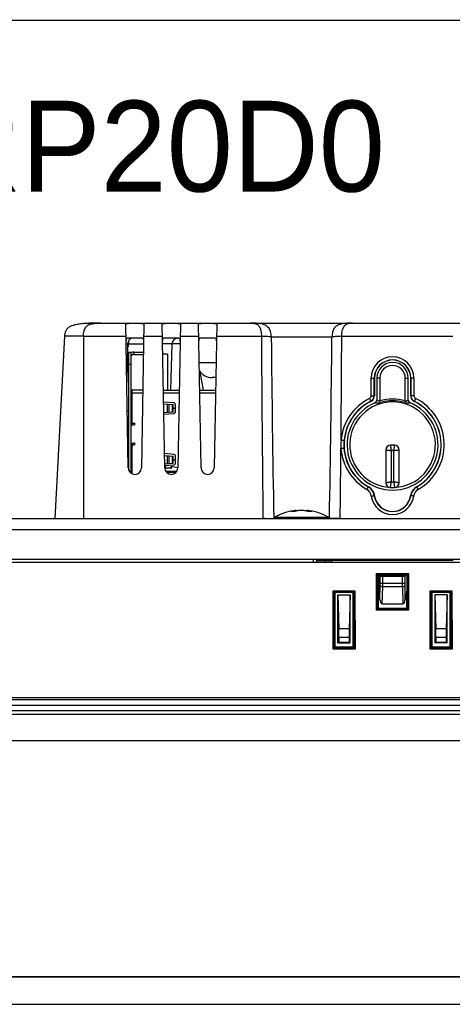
# Model space of a CAD drawing. Header units: millimetres. Extents: x 0 to 1189, y 0 to 841.
# Tile 11 of 37: x 231 to 302, y 679 to 841. Entities that reach past the tile are written whole.
import ezdxf

# ---------------------------------------------------------------- set-up
doc = ezdxf.new("R2010")
doc.units = ezdxf.units.MM
doc.header["$LTSCALE"] = 65.395
doc.layers.get('0').update_dxf_attribs({"linetype": 'CONTINUOUS'})
doc.layers.add('11_COMPONENTS', color=7, linetype='CONTINUOUS')
doc.styles.get("Standard").update_dxf_attribs({"font": 'gothic.ttf'})

msp = doc.modelspace()

# ---------------------------------------------------------------- linework, layer by layer
at = {"color": 7, "linetype": 'Continuous', "const_width": 0.2}
msp.add_lwpolyline([(0.1, 841.1), (1189.1, 841.1)], dxfattribs=at)
at = {"layer": '11_COMPONENTS'}
for p, q in [((243.906, 791.086), (430.166, 791.086)), ((248.453, 767.149), (248.038, 790.941)), ((251.033, 790.941), (250.618, 767.149)), ((254.453, 767.149), (254.038, 790.941)), ((257.033, 790.941), (256.618, 767.149)), ((260.453, 767.149), (260.038, 790.941)), ((263.033, 790.941), (262.618, 767.149)), ((237.914, 788.9), (236.336, 758.786)), ((241.036, 788.9), (241.036, 758.786)), ((241.036, 788.9), (248.074, 788.9)), ((250.997, 788.9), (254.074, 788.9)), ((256.997, 788.9), (260.074, 788.9)), ((262.997, 788.9), (270.413, 788.9)), ((283.658, 788.9), (301.961, 788.9)), ((248.316, 787.603), (248.206, 781.304)), ((248.302, 786.813), (248.519, 787.621)), ((250.743, 788.586), (248.328, 788.586)), ((248.519, 787.621), (248.519, 788.188)), ((250.975, 787.621), (248.519, 787.621)), ((256.743, 788.586), (254.328, 788.586)), ((255.656, 787.621), (255.389, 779.976)), ((256.975, 787.638), (255.656, 787.638)), ((262.743, 788.586), (260.328, 788.586)), ((272.023, 788.795), (282.048, 788.795)), ((248.536, 766.756), (248.536, 786.286)), ((248.536, 786.286), (248.936, 786.286)), ((248.936, 766.268), (248.936, 786.286)), ((248.964, 785.634), (248.936, 785.645)), ((249.336, 786.286), (249.336, 785.886)), ((249.336, 786.286), (250.952, 786.286)), ((249.336, 785.886), (250.945, 785.886)), ((254.936, 785.976), (254.125, 785.976)), ((254.936, 785.976), (254.936, 779.976)), ((248.536, 784.286), (248.936, 784.286)), ((262.921, 784.499), (260.151, 784.499)), ((260.854, 779.976), (260.318, 783.018)), ((262.878, 782.086), (262.264, 782.086)), ((288.516, 779.087), (288.518, 782.012)), ((289.016, 779.06), (289.018, 781.986)), ((289.036, 781.986), (289.018, 781.986)), ((289.036, 781.986), (289.036, 779.048)), ((289.436, 781.986), (289.436, 778.361)), ((289.936, 781.986), (289.436, 781.986)), ((289.936, 781.986), (289.936, 778.231)), ((294.136, 778.231), (294.136, 781.986)), ((294.136, 781.986), (294.636, 781.986)), ((294.636, 778.361), (294.636, 781.986)), ((295.036, 779.048), (295.036, 781.986)), ((295.036, 781.986), (295.053, 781.986)), ((295.053, 781.986), (295.056, 779.06)), ((295.553, 782.012), (295.555, 779.087)), ((250.842, 779.976), (248.936, 779.976)), ((249.076, 779.776), (248.956, 779.776)), ((248.956, 779.576), (249.076, 779.576)), ((249.076, 774.266), (249.076, 779.976)), ((249.076, 779.576), (250.835, 779.576)), ((254.229, 779.976), (256.842, 779.976)), ((254.236, 779.576), (256.835, 779.576)), ((260.229, 779.976), (262.842, 779.976)), ((260.236, 779.576), (262.835, 779.576)), ((248.936, 778.916), (249.076, 778.916)), ((248.936, 778.616), (248.996, 778.616)), ((248.996, 778.912), (248.996, 775.12)), ((249.046, 778.916), (249.02, 778.916)), ((249.046, 778.916), (249.046, 775.116)), ((255.949, 777.901), (254.263, 778.034)), ((254.269, 777.734), (255.825, 777.614)), ((254.914, 776.368), (254.914, 777.684)), ((255.163, 776.387), (255.163, 777.665)), ((255.726, 776.43), (255.726, 777.621)), ((255.825, 776.438), (255.825, 777.614)), ((256.216, 776.445), (256.216, 777.607)), ((256.226, 776.45), (256.226, 777.602)), ((288.48, 778.152), (288.461, 778.166)), ((289.036, 779.048), (289.016, 779.06)), ((289.436, 778.361), (289.442, 778.366)), ((290.011, 777.97), (289.936, 778.231)), ((294.06, 777.97), (294.136, 778.231)), ((294.629, 778.366), (294.636, 778.361)), ((295.036, 779.048), (295.056, 779.06)), ((295.591, 778.152), (295.61, 778.166)), ((248.536, 776.536), (248.29, 776.536)), ((254.293, 776.32), (255.825, 776.438)), ((254.298, 776.021), (255.949, 776.151)), ((255.825, 777.016), (256.216, 777.016)), ((248.329, 774.266), (248.536, 774.266)), ((248.996, 775.416), (248.936, 775.416)), ((248.936, 775.116), (249.076, 775.116)), ((248.936, 774.266), (249.426, 774.266)), ((249.076, 774.566), (249.426, 774.566)), ((248.381, 771.266), (248.536, 771.266)), ((248.936, 771.266), (249.426, 771.266)), ((249.076, 766.189), (249.076, 771.266)), ((249.076, 770.966), (249.426, 770.966)), ((248.436, 768.17), (248.436, 770.566)), ((248.536, 770.566), (248.436, 770.566)), ((248.536, 769.766), (248.436, 769.766)), ((249.076, 770.566), (248.936, 770.566)), ((248.936, 769.996), (249.076, 769.996)), ((248.936, 769.696), (248.996, 769.696)), ((248.976, 770.106), (249.076, 770.156)), ((248.976, 769.996), (248.976, 770.106)), ((248.996, 766.62), (248.996, 769.992)), ((249.046, 769.996), (249.02, 769.996)), ((249.046, 766.616), (249.046, 769.996)), ((255.949, 769.401), (254.412, 769.522)), ((290.936, 770.136), (290.936, 764.686)), ((292.336, 770.936), (291.736, 770.936)), ((292.236, 770.036), (291.836, 770.036)), ((291.836, 770.036), (291.836, 764.836)), ((292.236, 764.836), (292.236, 770.036)), ((293.136, 764.686), (293.136, 770.136)), ((254.417, 769.222), (255.825, 769.114)), ((254.441, 767.831), (255.825, 767.938)), ((254.914, 767.868), (254.914, 769.184)), ((255.163, 767.887), (255.163, 769.165)), ((255.726, 767.93), (255.726, 769.121)), ((255.825, 767.938), (255.825, 769.114)), ((255.825, 768.516), (256.216, 768.516)), ((256.216, 767.945), (256.216, 769.107)), ((256.226, 767.95), (256.226, 769.102)), ((248.451, 767.287), (248.536, 767.287)), ((248.996, 766.916), (248.936, 766.916)), ((249.076, 766.616), (248.936, 766.616)), ((248.936, 766.523), (249.076, 766.523)), ((248.936, 766.334), (249.076, 766.334)), ((248.936, 766.319), (249.076, 766.319)), ((254.447, 767.533), (255.949, 767.651)), ((254.527, 767.079), (254.527, 767.343)), ((255.036, 767.106), (254.558, 767.086)), ((254.589, 766.644), (256.482, 766.644)), ((254.636, 767.251), (254.636, 767.089)), ((254.711, 766.469), (256.36, 766.469)), ((255.513, 767.086), (255.036, 767.106)), ((255.436, 767.089), (255.436, 767.251)), ((255.544, 767.343), (255.544, 767.079)), ((291.836, 764.836), (292.236, 764.836)), ((288.074, 764.036), (288.045, 764.013)), ((291.686, 763.936), (292.386, 763.936)), ((295.997, 764.036), (296.026, 764.013)), ((289.064, 762.573), (289.031, 762.558)), ((295.007, 762.573), (295.04, 762.558)), ((276.191, 760.144), (276.19, 760.146)), ((276.191, 760.144), (276.201, 760.029)), ((277.88, 760.144), (277.87, 760.028)), ((277.881, 760.146), (277.88, 760.144)), ((165.545, 758.786), (367.468, 758.786)), ((272.641, 759.04), (281.43, 759.04)), ((167.542, 756.995), (506.529, 756.995)), ((161.267, 751.586), (512.804, 751.586)), ((161.293, 752.086), (512.778, 752.086)), ((278.941, 751.586), (279.029, 752.086)), ((279.536, 752.086), (279.447, 751.586)), ((282.036, 751.786), (279.483, 751.786)), ((280.997, 751.586), (281.001, 751.786)), ((282.036, 751.586), (282.036, 752.086)), ((302.036, 751.888), (282.036, 751.888)), ((289.393, 743.661), (289.408, 749.739)), ((289.408, 749.739), (294.663, 749.739)), ((289.614, 749.536), (289.408, 749.739)), ((289.6, 743.858), (289.614, 749.536)), ((289.615, 749.521), (289.614, 749.536)), ((289.615, 749.521), (294.456, 749.521)), ((289.66, 749.499), (289.615, 749.521)), ((289.66, 749.499), (294.411, 749.499)), ((289.66, 749.499), (289.686, 746.786)), ((289.961, 745.426), (289.964, 749.358)), ((289.964, 749.358), (294.107, 749.358)), ((289.964, 749.358), (290.022, 749.299)), ((290.022, 748.101), (290.022, 749.299)), ((290.422, 749.286), (293.649, 749.286)), ((290.422, 748.101), (290.422, 749.286)), ((293.649, 749.286), (293.649, 748.101)), ((294.107, 749.358), (294.049, 749.299)), ((294.049, 749.299), (294.049, 748.101)), ((294.11, 745.426), (294.107, 749.358)), ((294.411, 749.499), (294.386, 746.786)), ((294.411, 749.499), (294.456, 749.521)), ((294.457, 749.536), (294.456, 749.521)), ((294.457, 749.536), (294.663, 749.739)), ((294.457, 749.536), (294.471, 743.858)), ((294.663, 749.739), (294.678, 743.661)), ((282.227, 737.238), (282.251, 746.843)), ((282.251, 746.843), (285.821, 746.843)), ((282.457, 746.64), (282.251, 746.843)), ((282.435, 737.434), (282.457, 746.64)), ((282.458, 746.625), (282.457, 746.64)), ((282.458, 746.625), (285.614, 746.625)), ((282.536, 746.586), (282.458, 746.625)), ((285.536, 746.586), (282.536, 746.586)), ((282.536, 746.586), (282.536, 737.586)), ((285.536, 746.586), (285.614, 746.625)), ((285.536, 737.586), (285.536, 746.586)), ((285.614, 746.64), (285.821, 746.843)), ((285.614, 746.64), (285.636, 737.434)), ((285.614, 746.64), (285.614, 746.625)), ((285.821, 746.843), (285.844, 737.238)), ((289.686, 746.786), (289.686, 743.986)), ((289.961, 745.426), (290.018, 747.757)), ((290.022, 748.101), (294.049, 748.101)), ((290.35, 744.731), (290.418, 747.528)), ((293.653, 747.528), (290.418, 747.528)), ((293.653, 747.528), (293.721, 744.731)), ((294.053, 747.757), (294.11, 745.426)), ((294.386, 743.986), (294.386, 746.786)), ((298.227, 737.238), (298.251, 746.843)), ((298.251, 746.843), (301.821, 746.843)), ((298.457, 746.64), (298.251, 746.843)), ((298.435, 737.434), (298.457, 746.64)), ((298.458, 746.625), (298.457, 746.64)), ((298.458, 746.625), (301.614, 746.625)), ((298.536, 746.586), (298.458, 746.625)), ((301.536, 746.586), (298.536, 746.586)), ((298.536, 746.586), (298.536, 737.586)), ((301.536, 746.586), (301.614, 746.625)), ((301.536, 737.586), (301.536, 746.586)), ((301.614, 746.64), (301.821, 746.843)), ((301.614, 746.64), (301.636, 737.434)), ((301.614, 746.64), (301.614, 746.625)), ((301.821, 746.843), (301.844, 737.238)), ((283.036, 746.213), (285.036, 746.213)), ((283.036, 746.213), (283.185, 740.585)), ((283.036, 738.288), (283.036, 746.213)), ((285.036, 746.213), (284.886, 740.585)), ((285.036, 738.288), (285.036, 746.213)), ((301.036, 746.213), (299.036, 746.213)), ((299.036, 746.213), (299.185, 740.585)), ((299.036, 746.213), (299.036, 738.288)), ((301.036, 746.213), (300.886, 740.585)), ((301.036, 738.288), (301.036, 746.213)), ((289.585, 743.857), (289.393, 743.661)), ((294.678, 743.661), (289.393, 743.661)), ((289.6, 743.858), (289.585, 743.857)), ((294.486, 743.857), (289.585, 743.857)), ((289.686, 743.986), (289.6, 743.858)), ((289.686, 743.986), (294.386, 743.986)), ((290.35, 744.731), (293.721, 744.731)), ((294.386, 743.986), (294.471, 743.858)), ((294.486, 743.857), (294.471, 743.858)), ((294.486, 743.857), (294.678, 743.661)), ((284.886, 740.585), (283.185, 740.585)), ((300.886, 740.585), (299.185, 740.585)), ((284.87, 739.171), (283.201, 739.171)), ((283.201, 739.171), (283.202, 738.344)), ((284.87, 739.171), (284.869, 738.344)), ((300.87, 739.171), (299.201, 739.171)), ((299.201, 739.171), (299.202, 738.344)), ((300.87, 739.171), (300.869, 738.344)), ((282.42, 737.434), (282.227, 737.238)), ((285.844, 737.238), (282.227, 737.238)), ((282.435, 737.434), (282.42, 737.434)), ((285.651, 737.434), (282.42, 737.434)), ((282.536, 737.586), (282.435, 737.434)), ((282.536, 737.586), (285.536, 737.586)), ((283.202, 738.344), (283.036, 738.288)), ((283.036, 738.288), (285.036, 738.288)), ((284.869, 738.344), (283.202, 738.344)), ((284.869, 738.344), (285.036, 738.288)), ((285.536, 737.586), (285.636, 737.434)), ((285.651, 737.434), (285.636, 737.434)), ((285.651, 737.434), (285.844, 737.238)), ((298.42, 737.434), (298.227, 737.238)), ((301.844, 737.238), (298.227, 737.238)), ((298.435, 737.434), (298.42, 737.434)), ((301.651, 737.434), (298.42, 737.434)), ((298.536, 737.586), (298.435, 737.434)), ((298.536, 737.586), (301.536, 737.586)), ((299.202, 738.344), (299.036, 738.288)), ((301.036, 738.288), (299.036, 738.288)), ((300.869, 738.344), (299.202, 738.344)), ((300.869, 738.344), (301.036, 738.288)), ((301.536, 737.586), (301.636, 737.434)), ((301.651, 737.434), (301.636, 737.434)), ((301.651, 737.434), (301.844, 737.238)), ((155.416, 728.886), (518.655, 728.886)), ((518.136, 729.186), (155.935, 729.186)), ((152.036, 727.086), (522.036, 727.086)), ((154.136, 727.986), (519.936, 727.986)), ((520.514, 726.429), (153.558, 726.429)), ((518.189, 722.086), (155.882, 722.086))]:
    msp.add_line(p, q, dxfattribs=at)
at = {"layer": '11_COMPONENTS', "color": 7, "linetype": 'Continuous'}
for p, q in [((523.558, 683.073), (156.556, 683.073)), ((523.535, 683.05), (156.579, 683.05)), ((157.784, 678.553), (522.33, 678.553))]:
    msp.add_line(p, q, dxfattribs=at)
at = {"layer": '11_COMPONENTS'}
for centre, radius, start, end in [((243.902, 718.32), 72.766, 89.9973, 90.18827), ((285.437, 787.206), 3.88, 90.20712, 93.46303), ((4334.403, 808.039), 4064.035, 180.26983, 180.6944), ((-3887.757, 808.77), 4171.463, 359.491581, 359.727075), ((249.316, 787.586), 1, 90, 179), ((241.102, 759.919), 28.678, 75.18387, 75.42201), ((240.911, 759.192), 29.429, 75.01746, 75.18503), ((256.655, 787.586), 1, 94.88889, 178), ((4586.093, 833.8), 4314.305, 180.597686, 180.99568), ((-4032.1, 833.801), 4314.382, 359.004324, 359.402311), ((249.336, 785.486), 0.8, 90, 120.01933), ((249.336, 785.486), 0.4, 90, 158.26923), ((292.036, 782.009), 3.517, 0.05239, 179.94761), ((292.036, 781.983), 3.017, 0.06108, 179.93892), ((292.036, 781.986), 3, 0, 180), ((292.036, 781.986), 2.6, 0, 180), ((292.036, 781.986), 2.1, 0, 180), ((262.264, 784.586), 2.5, 213.1726, 270), ((248.956, 779.876), 0.1, 258.3949, 270), ((248.956, 779.876), 0.3, 266.1286, 270), ((288.015, 779.087), 0.5, 296.43368, 359.92916), ((296.056, 779.087), 0.5, 180.07084, 243.56633), ((255.926, 777.602), 0.3, 0, 85.5), ((255.916, 777.607), 0.3, 0, 62.1852), ((292.036, 771.004), 8.527, 116.44432, 174.94919), ((292.036, 770.986), 8, 116.3872, 240.31456), ((292.036, 770.978), 8.027, 116.44286, 174.94594), ((292.036, 770.986), 7.5, 112.698, 67.302), ((292.036, 770.986), 7.062, 273.17492, 266.82438), ((288.015, 779.061), 1, 296.45763, 359.95759), ((288.034, 779.05), 1.002, 296.40126, 304.8783), ((288.036, 779.048), 1, 304.88198, 351.51165), ((288.033, 779.048), 1.002, 351.51533, 359.98598), ((288.936, 778.361), 0.5, 292.79903, 0), ((292.036, 770.986), 7.544, 73.83677, 106.16323), ((292.036, 770.986), 7.272, 73.83677, 106.16323), ((295.136, 778.361), 0.5, 180, 247.20097), ((296.038, 779.048), 1.002, 180.01406, 188.4911), ((296.035, 779.048), 1, 188.49478, 235.12446), ((296.056, 779.061), 1, 180.04241, 243.54237), ((296.037, 779.05), 1.002, 235.12814, 243.59879), ((292.036, 770.986), 8, 299.68544, 63.6128), ((292.036, 770.978), 8.027, 299.80899, 63.55717), ((292.036, 771.004), 8.527, 299.80737, 63.55572), ((255.926, 776.45), 0.3, 274.5, 0), ((255.916, 776.445), 0.3, 297.8148, 0), ((249.176, 774.156), 0.3, 109.51979, 143.22443), ((249.426, 774.416), 0.15, 270, 90), ((249.176, 771.376), 0.3, 216.77557, 250.48021), ((249.426, 771.116), 0.15, 270, 90), ((289.925, 771.023), 6.426, 173.46231, 185.49965), ((292.048, 770.978), 8.04, 174.95309, 184.00237), ((255.926, 769.102), 0.3, 0, 85.5), ((255.916, 769.107), 0.3, 0, 62.1852), ((-3634.537, 806.498), 3918.232, 359.302292, 359.472244), ((292.036, 771.004), 8.527, 184.01284, 240.19252), ((292.036, 770.978), 8.027, 184.00959, 240.1909), ((291.736, 770.136), 0.8, 90, 180), ((292.336, 770.136), 0.8, 0, 90), ((255.926, 767.95), 0.3, 274.5, 0), ((255.916, 767.945), 0.3, 297.8148, 0), ((249.536, 767.168), 1.082, 181, 359), ((255.036, 761.361), 6.004, 94.77711, 95.59623), ((255.036, 761.361), 6.004, 94.85821, 95.59653), ((255.536, 767.168), 1.082, 181, 359), ((254.544, 767.244), 0.1, 94.78742, 99.6555), ((255.036, 761.361), 5.74, 84.91839, 95.08161), ((254.571, 766.968), 0.119, 107.27702, 111.57657), ((255.036, 761.361), 6.004, 74.713, 85.22289), ((255.527, 767.245), 0.0994, 83.86194, 85.2222), ((255.5, 766.968), 0.119, 68.42128, 72.72083), ((255.527, 767.244), 0.1, 80.34835, 83.85767), ((255.036, 761.361), 6.004, 74.71816, 85.14179), ((261.536, 767.168), 1.082, 181, 359), ((291.686, 764.686), 0.75, 180, 270), ((292.386, 764.686), 0.75, 270, 0), ((287.051, 762.304), 1.499, 8.03649, 60.18405), ((287.051, 762.278), 1.999, 8.05451, 60.19018), ((287.084, 762.301), 1.997, 56.82036, 60.31209), ((287.083, 762.299), 2, 11.3891, 56.82721), ((292.036, 770.986), 7.062, 270, 272.84214), ((296.988, 762.299), 2, 123.17304, 168.61115), ((297.02, 762.278), 1.999, 119.80981, 171.9455), ((297.02, 762.304), 1.499, 119.81594, 171.96353), ((296.987, 762.301), 1.997, 119.68791, 123.17989), ((292.036, 763.009), 3.535, 188.04669, 351.95331), ((292.036, 762.983), 3.035, 188.03814, 351.96186), ((287.086, 762.299), 1.997, 7.90396, 11.39594), ((292.036, 762.986), 3, 187.90149, 352.09851), ((296.986, 762.299), 1.997, 168.60431, 172.09604), ((277.036, 751.186), 9, 95.38769, 119.22466), ((276.724, 755.661), 4.514, 96.78734, 107.97485), ((275.634, 755.516), 4.449, 89.99758, 93.90387), ((275.634, 755.46), 4.505, 86.12063, 89.99428), ((277.035, 751.111), 9.035, 88.64497, 91.35503), ((277.352, 755.692), 4.483, 71.97716, 83.22863), ((277.036, 751.186), 9, 60.77534, 84.61231), ((278.436, 755.447), 4.518, 90.00616, 93.87391), ((278.435, 755.505), 4.46, 86.10122, 90.00241), ((271.808, 705.548), 53.25, 91.0723, 91.22861), ((271.831, 704.361), 54.437, 90.92049, 91.07262), ((272.886, 758.604), 0.5, 119.22466, 158.64491), ((281.186, 758.604), 0.5, 21.35509, 60.77534), ((282.17, 700.278), 58.521, 88.93264, 89.07455), ((282.117, 697.368), 61.431, 88.79698, 88.93294), ((252.261, 748.066), 38.16, 359.19088, 0.0521), ((335.785, 748.093), 42.136, 179.98852, 180.76849)]:
    msp.add_arc(centre, radius, start, end, dxfattribs=at)
for centre, major_axis, ratio, start_param, end_param in [((290.422, 749.3), (0.4, 0), 0.0349208, -3.1066861, -1.5707963), ((293.649, 749.3), (0.4, 0), 0.0349208, -1.5707963, -0.0349066), ((290.362, 745.446), (0.017, 0.715), 0.5591658, -4.6702844, -3.12808), ((293.71, 745.446), (-0.017, 0.715), 0.5591658, -3.1551053, -1.6129009), ((283.149, 739.171), (-0.001, 2), 0.0261819, -1.5708083, -0.7854101), ((284.922, 739.171), (0.001, 2), 0.0261819, 0.7854101, 1.5708083), ((299.149, 739.171), (-0.001, 2), 0.0261819, -1.5708083, -0.7854101), ((300.922, 739.171), (0.001, 2), 0.0261819, 0.7854101, 1.5708083)]:
    msp.add_ellipse(centre, major_axis=major_axis, ratio=ratio, start_param=start_param, end_param=end_param, dxfattribs=at)
for points, knots in [([(243.906, 791.086), (243.609, 791.086), (243.022, 791.083), (242.147, 791.061), (241.281, 791.018), (240.42, 790.937), (239.708, 790.815), (239.153, 790.65), (238.752, 790.468), (238.387, 790.202), (238.111, 789.827), (237.96, 789.377), (237.922, 789.06), (237.914, 788.9)], [0, 0, 0, 0, 0.1255271, 0.2487808, 0.3710575, 0.4929808, 0.6150396, 0.6764705, 0.7381766, 0.8009424, 0.8655381, 0.93202, 1, 1, 1, 1]), ([(241.036, 788.9), (241.033, 789.059), (241.047, 789.37), (241.144, 789.909), (241.354, 790.36), (241.657, 790.642), (241.932, 790.809), (242.288, 790.936), (242.714, 791.017), (243.252, 791.073), (243.649, 791.086), (243.906, 791.086)], [0, 0, 0, 0, 0.1129703, 0.219737, 0.3887892, 0.453007, 0.51041, 0.6165855, 0.718572, 0.817949, 1, 1, 1, 1]), ([(241.686, 791.037), (241.849, 791.046), (242.507, 791.074), (243.167, 791.084), (243.663, 791.085)], [0, 0, 0, 0, 0.2475209, 1, 1, 1, 1]), ([(248.038, 790.941), (248.038, 790.955), (248.065, 790.975), (248.105, 790.988), (248.18, 791.006), (248.304, 791.02), (248.574, 791.04), (248.99, 791.05), (249.536, 791.055), (250.081, 791.05), (250.497, 791.04), (250.767, 791.02), (250.891, 791.006), (250.966, 790.988), (251.006, 790.975), (251.033, 790.955), (251.033, 790.941)], [0, 0, 0, 0, 0.0140482, 0.0264975, 0.0431479, 0.0889987, 0.1504587, 0.3107821, 0.4999987, 0.6892201, 0.84954, 0.9109997, 0.9568521, 0.9735025, 0.9859517, 1, 1, 1, 1]), ([(254.038, 790.941), (254.038, 790.955), (254.065, 790.975), (254.105, 790.988), (254.18, 791.006), (254.304, 791.02), (254.574, 791.04), (254.99, 791.05), (255.536, 791.055), (256.081, 791.05), (256.497, 791.04), (256.767, 791.02), (256.891, 791.006), (256.966, 790.988), (257.006, 790.975), (257.033, 790.955), (257.033, 790.941)], [0, 0, 0, 0, 0.0140482, 0.0264975, 0.0431479, 0.0889987, 0.1504587, 0.3107821, 0.4999987, 0.6892201, 0.84954, 0.9109997, 0.9568521, 0.9735025, 0.9859517, 1, 1, 1, 1]), ([(260.038, 790.941), (260.038, 790.955), (260.065, 790.975), (260.105, 790.988), (260.18, 791.006), (260.304, 791.02), (260.574, 791.04), (260.99, 791.05), (261.536, 791.055), (262.081, 791.05), (262.497, 791.04), (262.767, 791.02), (262.891, 791.006), (262.966, 790.988), (263.006, 790.975), (263.033, 790.955), (263.033, 790.941)], [0, 0, 0, 0, 0.0140482, 0.0264975, 0.0431479, 0.0889987, 0.1504587, 0.3107821, 0.4999987, 0.6892201, 0.84954, 0.9109997, 0.9568521, 0.9735025, 0.9859517, 1, 1, 1, 1]), ([(268.632, 791.086), (268.787, 791.086), (269.028, 791.073), (269.354, 791.015), (269.619, 790.927), (269.903, 790.749), (270.108, 790.466), (270.244, 790.127), (270.369, 789.618), (270.406, 789.195), (270.413, 788.9)], [0, 0, 0, 0, 0.1421169, 0.2200784, 0.3025213, 0.3956729, 0.5222372, 0.6139055, 0.7297564, 1, 1, 1, 1]), ([(272.023, 788.795), (272.019, 788.948), (272.002, 789.25), (271.928, 789.686), (271.784, 790.073), (271.51, 790.46), (271.071, 790.749), (270.54, 790.92), (270.041, 791.011), (269.409, 791.075), (268.941, 791.086), (268.632, 791.086)], [0, 0, 0, 0, 0.0965973, 0.1902629, 0.2775477, 0.3548432, 0.485389, 0.60002, 0.705487, 0.8046819, 1, 1, 1, 1]), ([(285.4, 791.086), (285.094, 791.085), (284.632, 791.073), (284.006, 791.008), (283.511, 790.915), (282.984, 790.742), (282.55, 790.449), (282.282, 790.062), (282.141, 789.677), (282.069, 789.245), (282.052, 788.947), (282.048, 788.795)], [0, 0, 0, 0, 0.1945554, 0.293856, 0.3994685, 0.5142894, 0.6451893, 0.7227302, 0.8100634, 0.9038178, 1, 1, 1, 1]), ([(283.658, 788.9), (283.674, 789.587), (283.822, 790.879), (284.902, 791.061), (285.202, 791.079)], [0, 0, 0, 0, 0.6957757, 1, 1, 1, 1]), ([(241.036, 788.9), (240.833, 788.904), (240.435, 788.911), (239.857, 788.919), (239.324, 788.923), (238.918, 788.924), (238.631, 788.924), (238.449, 788.923), (238.292, 788.921), (238.162, 788.919), (238.058, 788.916), (237.985, 788.912), (237.939, 788.908), (237.921, 788.904), (237.914, 788.902), (237.914, 788.9)], [0, 0, 0, 0, 0.1948156, 0.38234, 0.5550351, 0.7064221, 0.7722249, 0.830618, 0.8810727, 0.9230609, 0.9561148, 0.9800053, 0.9945846, 0.9983764, 1, 1, 1, 1]), ([(272.023, 788.795), (271.788, 788.826), (271.251, 788.866), (270.714, 788.89), (270.413, 788.9)], [0, 0, 0, 0, 0.4405206, 1, 1, 1, 1]), ([(283.658, 788.9), (283.357, 788.89), (282.82, 788.866), (282.283, 788.826), (282.048, 788.795)], [0, 0, 0, 0, 0.5594928, 1, 1, 1, 1]), ([(248.328, 788.586), (248.287, 788.586), (248.205, 788.577), (248.114, 788.48), (248.087, 788.335), (248.085, 788.228), (248.086, 788.167)], [0, 0, 0, 0, 0.2205354, 0.4190788, 0.6702319, 1, 1, 1, 1]), ([(248.316, 787.603), (248.316, 787.609), (248.29, 787.614), (248.255, 787.622), (248.182, 787.629), (248.129, 787.633), (248.097, 787.635)], [0, 0, 0, 0, 0.0719317, 0.2609672, 0.5709149, 1, 1, 1, 1]), ([(250.985, 788.167), (250.986, 788.228), (250.984, 788.335), (250.957, 788.48), (250.866, 788.577), (250.784, 788.586), (250.743, 788.586)], [0, 0, 0, 0, 0.3296415, 0.580782, 0.7793382, 1, 1, 1, 1]), ([(254.328, 788.586), (254.287, 788.586), (254.205, 788.577), (254.114, 788.48), (254.087, 788.335), (254.085, 788.228), (254.086, 788.167)], [0, 0, 0, 0, 0.2205354, 0.4190788, 0.6702319, 1, 1, 1, 1]), ([(255.656, 787.621), (255.656, 787.623), (255.642, 787.622), (255.627, 787.626), (255.591, 787.627), (255.547, 787.629), (255.488, 787.63), (255.385, 787.632), (255.226, 787.633), (255.001, 787.635), (254.734, 787.635), (254.427, 787.635), (254.21, 787.635), (254.096, 787.634)], [0, 0, 0, 0, 0.0043932, 0.0170847, 0.0381508, 0.0675347, 0.1051262, 0.1507994, 0.2656581, 0.410396, 0.5828342, 0.7803677, 1, 1, 1, 1]), ([(256.985, 788.167), (256.986, 788.228), (256.984, 788.335), (256.957, 788.48), (256.866, 788.577), (256.784, 788.586), (256.743, 788.586)], [0, 0, 0, 0, 0.3296415, 0.580782, 0.7793382, 1, 1, 1, 1]), ([(260.328, 788.586), (260.287, 788.586), (260.205, 788.577), (260.114, 788.48), (260.087, 788.335), (260.085, 788.228), (260.086, 788.167)], [0, 0, 0, 0, 0.2205354, 0.4190788, 0.6702319, 1, 1, 1, 1]), ([(262.985, 788.167), (262.986, 788.228), (262.984, 788.335), (262.957, 788.48), (262.866, 788.577), (262.784, 788.586), (262.743, 788.586)], [0, 0, 0, 0, 0.3296415, 0.580782, 0.7793382, 1, 1, 1, 1]), ([(288.518, 782.012), (288.581, 782.012), (288.673, 782.011), (288.79, 782.008), (288.865, 782.005), (288.925, 782.001), (288.973, 781.997), (288.999, 781.992), (289.017, 781.99), (289.018, 781.986)], [0, 0, 0, 0, 0.3773063, 0.548174, 0.698502, 0.8227649, 0.9162662, 0.9757306, 1, 1, 1, 1]), ([(295.553, 782.012), (295.49, 782.012), (295.398, 782.011), (295.281, 782.008), (295.206, 782.005), (295.146, 782.001), (295.098, 781.997), (295.072, 781.992), (295.054, 781.99), (295.053, 781.986)], [0, 0, 0, 0, 0.3773063, 0.5481739, 0.6985019, 0.8227648, 0.9162662, 0.9757306, 1, 1, 1, 1]), ([(288.516, 779.087), (288.579, 779.087), (288.67, 779.086), (288.787, 779.082), (288.862, 779.079), (288.923, 779.075), (288.971, 779.072), (288.997, 779.066), (289.014, 779.064), (289.016, 779.06)], [0, 0, 0, 0, 0.3773063, 0.5481739, 0.6985019, 0.8227648, 0.9162662, 0.9757306, 1, 1, 1, 1]), ([(295.555, 779.087), (295.492, 779.087), (295.401, 779.086), (295.284, 779.082), (295.209, 779.079), (295.148, 779.075), (295.1, 779.072), (295.075, 779.066), (295.057, 779.064), (295.056, 779.06)], [0, 0, 0, 0, 0.3773062, 0.5481738, 0.6985019, 0.8227648, 0.9162661, 0.9757305, 1, 1, 1, 1]), ([(249.02, 778.916), (249.014, 778.916), (249.008, 778.916), (248.996, 778.914), (248.996, 778.912)], [0, 0, 0, 0, 0.7137125, 1, 1, 1, 1]), ([(288.238, 778.639), (288.267, 778.581), (288.31, 778.495), (288.362, 778.386), (288.396, 778.315), (288.423, 778.256), (288.445, 778.211), (288.453, 778.184), (288.463, 778.169), (288.461, 778.166)], [0, 0, 0, 0, 0.3749832, 0.5463584, 0.6977316, 0.8231604, 0.9175471, 0.9772038, 1, 1, 1, 1]), ([(289.141, 777.905), (289.147, 777.907), (289.177, 777.915), (289.208, 777.915), (289.233, 777.915)], [0, 0, 0, 0, 0.1808636, 1, 1, 1, 1]), ([(289.233, 777.915), (289.24, 777.916), (289.267, 777.916), (289.295, 777.915), (289.316, 777.914)], [0, 0, 0, 0, 0.2329261, 1, 1, 1, 1]), ([(289.316, 777.914), (289.428, 777.911), (289.661, 777.901), (289.894, 777.936), (290.011, 777.97)], [0, 0, 0, 0, 0.4785695, 1, 1, 1, 1]), ([(289.442, 778.366), (289.451, 778.373), (289.489, 778.362), (289.514, 778.346), (289.532, 778.335)], [0, 0, 0, 0, 0.3392492, 1, 1, 1, 1]), ([(289.532, 778.335), (289.589, 778.3), (289.676, 778.24), (289.817, 778.19), (289.9, 778.211), (289.936, 778.231)], [0, 0, 0, 0, 0.4547514, 0.7212302, 1, 1, 1, 1]), ([(294.06, 777.97), (294.178, 777.936), (294.413, 777.901), (294.647, 777.912), (294.76, 777.915)], [0, 0, 0, 0, 0.5219563, 1, 1, 1, 1]), ([(294.136, 778.231), (294.162, 778.216), (294.221, 778.195), (294.337, 778.213), (294.448, 778.276), (294.543, 778.338), (294.598, 778.368), (294.623, 778.371), (294.629, 778.366)], [0, 0, 0, 0, 0.1699874, 0.3350191, 0.6379524, 0.8785746, 0.9567296, 1, 1, 1, 1]), ([(294.76, 777.915), (294.794, 777.915), (294.85, 777.916), (294.909, 777.914), (294.93, 777.905)], [0, 0, 0, 0, 0.6037531, 1, 1, 1, 1]), ([(295.833, 778.639), (295.804, 778.581), (295.762, 778.495), (295.709, 778.386), (295.675, 778.315), (295.648, 778.256), (295.626, 778.211), (295.618, 778.184), (295.608, 778.169), (295.61, 778.166)], [0, 0, 0, 0, 0.3749834, 0.5463585, 0.6977318, 0.8231605, 0.9175471, 0.9772039, 1, 1, 1, 1]), ([(248.996, 775.12), (248.996, 775.119), (249.002, 775.116), (249.011, 775.116), (249.028, 775.116), (249.039, 775.116), (249.046, 775.116)], [0, 0, 0, 0, 0.08978, 0.3036191, 0.6229395, 1, 1, 1, 1]), ([(283.541, 771.755), (283.604, 771.749), (283.696, 771.74), (283.813, 771.727), (283.887, 771.717), (283.948, 771.708), (283.995, 771.701), (284.021, 771.693), (284.038, 771.689), (284.039, 771.685)], [0, 0, 0, 0, 0.3769921, 0.5478697, 0.6982684, 0.8226268, 0.9162161, 0.9757351, 1, 1, 1, 1]), ([(249.02, 769.996), (249.014, 769.996), (249.008, 769.996), (248.996, 769.994), (248.996, 769.992)], [0, 0, 0, 0, 0.7137124, 1, 1, 1, 1]), ([(283.529, 770.408), (283.592, 770.412), (283.683, 770.417), (283.799, 770.422), (283.874, 770.425), (283.934, 770.425), (283.982, 770.425), (284.009, 770.421), (284.026, 770.421), (284.028, 770.417)], [0, 0, 0, 0, 0.3775764, 0.5484423, 0.6987178, 0.8229057, 0.9163349, 0.9757489, 1, 1, 1, 1]), ([(290.936, 770.136), (290.937, 770.137), (290.943, 770.134), (290.955, 770.135), (290.977, 770.131), (291.007, 770.128), (291.045, 770.124), (291.11, 770.117), (291.208, 770.105), (291.343, 770.091), (291.554, 770.066), (291.721, 770.051), (291.836, 770.036)], [0, 0, 0, 0, 0.0048355, 0.0192937, 0.0432366, 0.0764205, 0.1185186, 0.169106, 0.2936728, 0.4452596, 0.6179619, 1, 1, 1, 1]), ([(291.836, 770.036), (291.82, 770.15), (291.805, 770.317), (291.781, 770.529), (291.766, 770.663), (291.754, 770.774), (291.745, 770.849), (291.741, 770.894), (291.737, 770.916), (291.738, 770.928), (291.735, 770.935), (291.736, 770.936)], [0, 0, 0, 0, 0.3820385, 0.5547428, 0.7063315, 0.8308987, 0.9235785, 0.9567602, 0.9807016, 0.9951633, 1, 1, 1, 1]), ([(292.336, 770.936), (292.337, 770.935), (292.333, 770.928), (292.334, 770.916), (292.33, 770.894), (292.328, 770.864), (292.323, 770.827), (292.316, 770.762), (292.305, 770.663), (292.291, 770.529), (292.266, 770.317), (292.251, 770.15), (292.236, 770.036)], [0, 0, 0, 0, 0.0048355, 0.0192937, 0.0432366, 0.0764205, 0.1185186, 0.169106, 0.2936728, 0.4452596, 0.6179619, 1, 1, 1, 1]), ([(292.236, 770.036), (292.35, 770.051), (292.517, 770.066), (292.728, 770.091), (292.863, 770.106), (292.974, 770.118), (293.049, 770.127), (293.094, 770.131), (293.116, 770.135), (293.128, 770.134), (293.134, 770.137), (293.136, 770.136)], [0, 0, 0, 0, 0.3820385, 0.5547428, 0.7063315, 0.8308987, 0.9235785, 0.9567602, 0.9807016, 0.9951633, 1, 1, 1, 1]), ([(248.996, 766.62), (248.996, 766.619), (249.002, 766.616), (249.011, 766.616), (249.028, 766.616), (249.039, 766.616), (249.046, 766.616)], [0, 0, 0, 0, 0.0897801, 0.3036194, 0.6229395, 1, 1, 1, 1]), ([(254.636, 767.251), (254.636, 767.266), (254.629, 767.295), (254.603, 767.327), (254.57, 767.343), (254.547, 767.345), (254.536, 767.344)], [0, 0, 0, 0, 0.295493, 0.5540378, 0.7826438, 1, 1, 1, 1]), ([(255.436, 767.251), (255.436, 767.266), (255.443, 767.295), (255.468, 767.327), (255.501, 767.343), (255.525, 767.345), (255.536, 767.344)], [0, 0, 0, 0, 0.2962043, 0.5538946, 0.7822785, 1, 1, 1, 1]), ([(291.836, 764.836), (291.722, 764.815), (291.555, 764.79), (291.344, 764.754), (291.209, 764.731), (291.098, 764.713), (291.023, 764.7), (290.978, 764.693), (290.956, 764.688), (290.943, 764.688), (290.937, 764.685), (290.936, 764.686)], [0, 0, 0, 0, 0.3807948, 0.5532776, 0.7049772, 0.8299119, 0.9230565, 0.9564487, 0.9805572, 0.9951263, 1, 1, 1, 1]), ([(291.686, 763.936), (291.685, 763.937), (291.688, 763.944), (291.688, 763.956), (291.693, 763.978), (291.697, 764.008), (291.704, 764.046), (291.715, 764.111), (291.731, 764.209), (291.753, 764.344), (291.789, 764.556), (291.814, 764.722), (291.836, 764.836)], [0, 0, 0, 0, 0.0048718, 0.019437, 0.0435473, 0.0769425, 0.1192745, 0.170094, 0.295028, 0.4467253, 0.6192057, 1, 1, 1, 1]), ([(292.236, 764.836), (292.257, 764.722), (292.282, 764.556), (292.318, 764.344), (292.34, 764.209), (292.358, 764.099), (292.371, 764.023), (292.378, 763.978), (292.383, 763.956), (292.383, 763.943), (292.386, 763.937), (292.386, 763.936)], [0, 0, 0, 0, 0.3807948, 0.5532776, 0.7049772, 0.8299119, 0.9230565, 0.9564487, 0.9805572, 0.9951263, 1, 1, 1, 1]), ([(293.136, 764.686), (293.134, 764.685), (293.128, 764.689), (293.115, 764.688), (293.093, 764.693), (293.064, 764.698), (293.026, 764.704), (292.96, 764.715), (292.862, 764.732), (292.727, 764.754), (292.516, 764.79), (292.349, 764.815), (292.236, 764.836)], [0, 0, 0, 0, 0.0048718, 0.019437, 0.0435473, 0.0769425, 0.1192745, 0.170094, 0.295028, 0.4467253, 0.6192057, 1, 1, 1, 1]), ([(287.797, 763.605), (287.827, 763.658), (287.871, 763.734), (287.928, 763.83), (287.965, 763.891), (287.995, 763.94), (288.018, 763.979), (288.035, 763.998), (288.041, 764.013), (288.045, 764.013)], [0, 0, 0, 0, 0.3816024, 0.5528719, 0.7028819, 0.8264071, 0.9189906, 0.97744, 1, 1, 1, 1]), ([(296.274, 763.605), (296.244, 763.658), (296.2, 763.734), (296.143, 763.83), (296.106, 763.891), (296.076, 763.94), (296.053, 763.979), (296.036, 763.998), (296.03, 764.013), (296.026, 764.013)], [0, 0, 0, 0, 0.3816024, 0.5528719, 0.7028819, 0.8264071, 0.9189906, 0.97744, 1, 1, 1, 1]), ([(288.536, 762.514), (288.598, 762.523), (288.688, 762.535), (288.803, 762.548), (288.877, 762.555), (288.937, 762.56), (288.985, 762.563), (289.011, 762.561), (289.029, 762.562), (289.031, 762.558)], [0, 0, 0, 0, 0.3778561, 0.5487259, 0.6989538, 0.8230702, 0.9164277, 0.9757865, 1, 1, 1, 1]), ([(295.535, 762.514), (295.473, 762.523), (295.383, 762.535), (295.268, 762.548), (295.194, 762.555), (295.134, 762.56), (295.086, 762.563), (295.06, 762.561), (295.042, 762.562), (295.04, 762.558)], [0, 0, 0, 0, 0.3778562, 0.548726, 0.6989539, 0.8230703, 0.9164278, 0.9757865, 1, 1, 1, 1]), ([(276.821, 760.144), (276.747, 760.135), (276.449, 760.093), (276.155, 760.022), (275.938, 759.955)], [0, 0, 0, 0, 0.2473896, 1, 1, 1, 1]), ([(278.13, 759.955), (278.058, 759.978), (277.769, 760.061), (277.472, 760.118), (277.249, 760.144)], [0, 0, 0, 0, 0.2531316, 1, 1, 1, 1]), ([(270.956, 758.791), (271.24, 758.796), (271.729, 758.8), (272.217, 758.795), (272.421, 758.787)], [0, 0, 0, 0, 0.5821305, 1, 1, 1, 1]), ([(283.116, 758.791), (282.831, 758.796), (282.343, 758.8), (281.854, 758.796), (281.65, 758.787)], [0, 0, 0, 0, 0.5821339, 1, 1, 1, 1]), ([(290.018, 747.757), (290.019, 747.783), (290.021, 747.898), (290.022, 748.013), (290.022, 748.101)], [0, 0, 0, 0, 0.228842, 1, 1, 1, 1]), ([(290.018, 747.757), (290.02, 747.726), (290.06, 747.638), (290.21, 747.552), (290.344, 747.529), (290.418, 747.528)], [0, 0, 0, 0, 0.1872073, 0.5501259, 1, 1, 1, 1]), ([(294.053, 747.757), (294.051, 747.726), (294.011, 747.638), (293.861, 747.552), (293.727, 747.529), (293.653, 747.528)], [0, 0, 0, 0, 0.1872078, 0.5501267, 1, 1, 1, 1]), ([(294.049, 748.101), (294.049, 748.071), (294.049, 747.956), (294.051, 747.841), (294.053, 747.757)], [0, 0, 0, 0, 0.2651269, 1, 1, 1, 1])]:
    msp.add_open_spline(points, degree=3, knots=knots, dxfattribs=at)
for points in [[(289.141, 777.905), (289.201, 777.93), (289.256, 777.967), (289.301, 778.013)], [(289.301, 778.013), (289.346, 778.059), (289.383, 778.115), (289.406, 778.175)], [(289.406, 778.175), (289.43, 778.235), (289.443, 778.301), (289.442, 778.366)], [(294.665, 778.175), (294.641, 778.235), (294.628, 778.301), (294.629, 778.366)], [(294.77, 778.013), (294.725, 778.059), (294.689, 778.115), (294.665, 778.175)], [(294.93, 777.905), (294.87, 777.93), (294.815, 777.967), (294.77, 778.013)], [(254.558, 767.086), (254.55, 767.085), (254.543, 767.084), (254.536, 767.082)], [(255.513, 767.086), (255.521, 767.085), (255.528, 767.084), (255.536, 767.082)]]:
    msp.add_open_spline(points, degree=3, dxfattribs=at)

# ---------------------------------------------------------------- texts
at = {"insert": (154.185, 820.205), "char_height": 15, "attachment_point": 5}
msp.add_mtext('\\A1;{\\fGulim|b0|i0|c129|p50;TOPRD1520X0 + TOPRP20D0}', dxfattribs=at)

doc.saveas('drawing.dxf')
